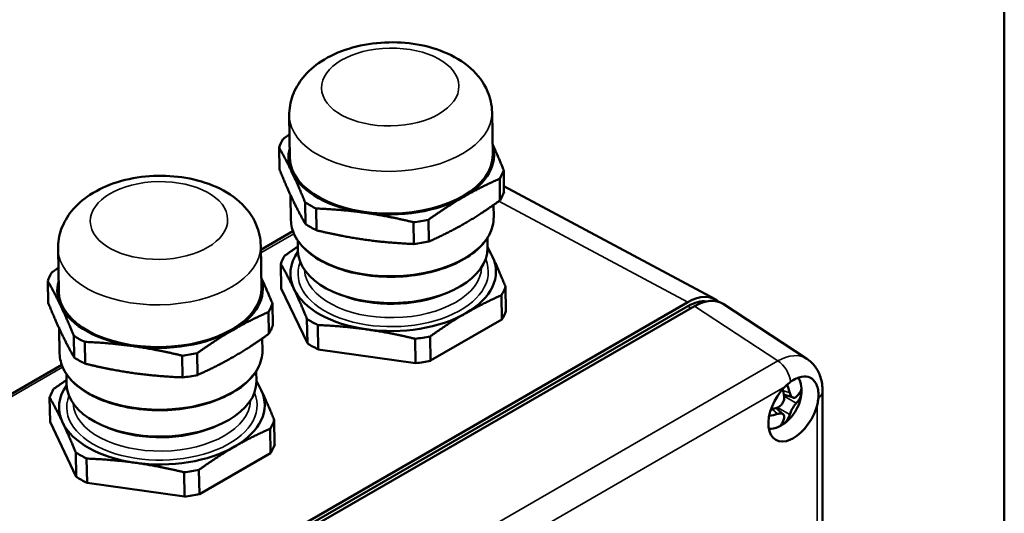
# Model space of a CAD drawing. Header units: millimetres. Extents: x 20 to 574, y 18 to 400.
# Tile 16 of 16: x 469 to 574, y 260 to 313. Entities that reach past the tile are written whole.
import ezdxf

# ---------------------------------------------------------------- set-up
doc = ezdxf.new("R2010")
doc.units = ezdxf.units.MM
doc.header["$LTSCALE"] = 2
for name, color, linetype, lineweight in [('Border (ISO)', 7, 'Continuous', 50), ('Visible (ISO)', 7, 'Continuous', 50), ('Visible Narrow (ISO)', 7, 'Continuous', 35)]:
    doc.layers.add(name, color=color, linetype=linetype, lineweight=lineweight)

# ---------------------------------------------------------------- blocks, each defined once
blk = doc.blocks.new('Borders Border')
at = {"layer": 'Border (ISO)'}
blk.add_line((287, 200), (287, 10), dxfattribs=at)

msp = doc.modelspace()

# ---------------------------------------------------------------- linework, layer by layer
at = {"layer": 'Visible (ISO)'}
for p, q in [((497.48, 302.58), (497.56, 298.05)), ((519.18, 302.92), (519.25, 298.39)), ((496.43, 296.82), (496.39, 299.15)), ((520.46, 294.4), (520.43, 296.73)), ((520, 295.82), (520.03, 293.49)), ((543.07, 282.9), (520.46, 295.02)), ((497.62, 294.05), (497.66, 291.38)), ((499.18, 293.28), (499.22, 290.95)), ((519.34, 292.99), (519.36, 291.72)), ((500.39, 290.29), (500.35, 292.63)), ((510.77, 291.16), (510.8, 288.82)), ((512.41, 289.08), (512.37, 291.42)), ((494.44, 288.2), (497.88, 290.18)), ((498.41, 288.09), (498.4, 289.17)), ((518.71, 288.41), (518.69, 289.49)), ((472.74, 288.29), (472.81, 283.76)), ((494.43, 288.63), (494.5, 284.1)), ((496.63, 284.06), (496.59, 286.67)), ((471.68, 282.53), (471.64, 284.86)), ((496.63, 284.06), (499.42, 278.19)), ((503.2, 283.3), (502.82, 283.44)), ((514.08, 283.47), (514.45, 283.62)), ((520.67, 281.64), (520.62, 284.25)), ((460.22, 236.44), (540.13, 282.58)), ((495.72, 280.11), (495.68, 282.44)), ((520.23, 280.73), (520.19, 283.34)), ((543.93, 282.41), (552.88, 276.53)), ((460.22, 236.04), (540.13, 282.17)), ((540.84, 282.17), (460.93, 236.03)), ((495.25, 281.53), (495.29, 279.2)), ((499.42, 278.19), (499.38, 280.8)), ((512.61, 276.33), (520.23, 280.73)), ((472.87, 279.76), (472.91, 277.09)), ((500.59, 277.54), (500.55, 280.14)), ((474.43, 278.99), (474.47, 276.66)), ((475.64, 276.01), (475.61, 278.34)), ((494.59, 278.71), (494.61, 277.43)), ((511, 276.06), (510.96, 278.67)), ((512.61, 276.33), (512.57, 278.93)), ((487.66, 274.8), (487.63, 277.13)), ((500.59, 277.54), (511, 276.06)), ((486.02, 276.87), (486.06, 274.54)), ((437.65, 255.41), (473.13, 275.89)), ((493.96, 274.12), (493.94, 275.2)), ((473.66, 273.8), (473.65, 274.89)), ((554.55, 218.25), (554.55, 273.06)), ((471.88, 269.77), (471.84, 272.38)), ((551.39, 272.37), (550.41, 272.69)), ((552.27, 272.71), (552.06, 272.83)), ((550.35, 270.58), (549.58, 271.27)), ((471.88, 269.77), (474.67, 263.9)), ((495.92, 267.35), (495.88, 269.96)), ((550.5, 269.65), (550.29, 269.77)), ((478.45, 269.01), (478.07, 269.15)), ((489.33, 269.18), (489.7, 269.34)), ((495.49, 266.44), (495.45, 269.05)), ((474.67, 263.9), (474.63, 266.51)), ((475.84, 263.25), (475.8, 265.85)), ((487.86, 262.04), (495.49, 266.44)), ((487.86, 262.04), (487.82, 264.64)), ((486.26, 261.78), (486.22, 264.38)), ((475.84, 263.25), (486.26, 261.78))]:
    msp.add_line(p, q, dxfattribs=at)
for centre, major_axis, ratio, start_param, end_param in [((508.41, 297.94), (-12.25, -0.19), 0.566694, 5.944494, 6.080319), ((508.4, 298.22), (11, 0.17), 0.566694, 5.488808, 6.448518), ((508.4, 298.22), (-11, -0.17), 0.566694, 6.117852, 6.536005), ((508.4, 298.22), (10.85, 0.17), 0.566694, 3.141593, 6.283185), ((508.4, 298.22), (-11, -0.17), 0.566694, 0.25282, 1.300017), ((508.41, 297.94), (12.25, 0.19), 0.566694, 5.944494, 6.080319), ((508.45, 295.61), (12.25, 0.19), 0.566694, 5.944494, 6.080319), ((508.41, 297.94), (12.25, 0.19), 0.566694, 3.850099, 3.985924), ((508.4, 298.22), (-11, -0.17), 0.566694, 1.300017, 2.347215), ((508.45, 295.61), (-12.25, -0.19), 0.566694, 0.708506, 0.844331), ((508.41, 297.94), (12.25, 0.19), 0.566694, 4.897296, 5.033121), ((508.45, 295.61), (-12.25, -0.19), 0.566694, 1.755704, 1.891529), ((508.6, 285.74), (-11, -0.17), 0.566694, 5.88708, 6.536005), ((508.56, 288.25), (10.15, 0.16), 0.566694, 3.141593, 6.283185), ((508.6, 285.74), (11, 0.17), 0.566694, 0.25282, 0.396106), ((508.6, 285.46), (-12.25, -0.19), 0.566694, 5.944494, 6.080319), ((508.6, 285.74), (11, 0.17), 0.566694, 5.488808, 6.536005), ((483.66, 283.65), (-12.25, -0.19), 0.566694, 5.944494, 6.080319), ((483.66, 283.93), (-11, -0.17), 0.566694, 6.117852, 6.536005), ((483.66, 283.93), (11, 0.17), 0.566694, 5.488808, 6.448518), ((483.66, 283.93), (10.85, 0.17), 0.566694, 3.141593, 6.283185), ((508.6, 285.74), (-11, -0.17), 0.566694, 0.25282, 1.300017), ((508.57, 287.8), (9.5, 0.15), 0.566694, 4.10245, 5.322328), ((508.6, 285.46), (12.25, 0.19), 0.566694, 5.944494, 6.080319), ((483.66, 283.65), (12.25, 0.19), 0.566694, 5.944494, 6.080319), ((540.13, 277.68), (3, 5.2), 0.577157, 6.165999, 7.068416), ((540.13, 277.68), (2.75, 4.76), 0.57735, 0.244314, 0.785398), ((540.83, 277.26), (3, 5.2), 0.57671, 6.249901, 7.068029), ((483.66, 283.93), (-11, -0.17), 0.566694, 0.25282, 1.300017), ((508.6, 285.74), (-11, -0.17), 0.566694, 1.300017, 2.347215), ((508.65, 282.85), (12.25, 0.19), 0.566694, 5.944494, 6.080319), ((508.6, 285.46), (12.25, 0.19), 0.566694, 3.850099, 3.985924), ((483.66, 283.93), (-11, -0.17), 0.566694, 1.300017, 2.347215), ((483.7, 281.32), (12.25, 0.19), 0.566694, 5.944494, 6.080319), ((483.66, 283.65), (12.25, 0.19), 0.566694, 3.850099, 3.985924), ((508.65, 282.85), (12.25, 0.19), 0.566694, 3.850099, 3.985924), ((508.6, 285.46), (12.25, 0.19), 0.566694, 4.897296, 5.033121), ((483.66, 283.65), (12.25, 0.19), 0.566694, 4.897296, 5.033121), ((483.7, 281.32), (-12.25, -0.19), 0.566694, 0.708506, 0.844331), ((508.65, 282.85), (12.25, 0.19), 0.566694, 4.897296, 5.033121), ((549.72, 271.43), (3.1, 5.14), 0.576994, 6.259579, 6.260983), ((483.81, 273.96), (10.15, 0.16), 0.566694, 3.141593, 6.283185), ((483.7, 281.32), (-12.25, -0.19), 0.566694, 1.755704, 1.891529), ((483.85, 271.45), (11, 0.17), 0.566694, 0.25282, 0.396106), ((483.86, 271.17), (-12.25, -0.19), 0.566694, 5.944494, 6.080319), ((483.85, 271.45), (-11, -0.17), 0.566694, 5.88708, 6.536005), ((483.85, 271.45), (11, 0.17), 0.566694, 5.488808, 6.536005), ((551.44, 271.14), (-1.9, -3.29), 0.57735, 4.280094, 8.286277), ((549.28, 272.23), (0.47, -3), 0.392614, 1.611198, 1.861388), ((549.42, 272.47), (2.83, 1.09), 0.392639, 5.508822, 6.041169), ((551.24, 273.45), (0.35, -1.88), 0.51962, 1.067793, 1.376494), ((552.55, 273.06), (2, 0), 0.57735, 0, 0.000199), ((483.86, 271.17), (12.25, 0.19), 0.566694, 5.944494, 6.080319), ((549.42, 272.15), (2.82, 0.99), 0.51958, 4.328381, 4.642604), ((549.56, 272.39), (0.55, -2.93), 0.519611, 0.271416, 0.803763), ((483.85, 271.45), (-11, -0.17), 0.566694, 0.25282, 1.300017), ((483.82, 273.51), (9.5, 0.15), 0.566694, 4.10245, 5.322328), ((549.35, 270.16), (1.8, 0.63), 0.519618, 4.906699, 5.2154), ((483.85, 271.45), (-11, -0.17), 0.566694, 1.300017, 2.347215), ((483.9, 268.56), (12.25, 0.19), 0.566694, 5.944494, 6.080319), ((483.86, 271.17), (12.25, 0.19), 0.566694, 3.850099, 3.985924), ((483.86, 271.17), (12.25, 0.19), 0.566694, 4.897296, 5.033121), ((483.9, 268.56), (12.25, 0.19), 0.566694, 3.850099, 3.985924), ((483.9, 268.56), (12.25, 0.19), 0.566694, 4.897296, 5.033121)]:
    msp.add_ellipse(centre, major_axis=major_axis, ratio=ratio, start_param=start_param, end_param=end_param, dxfattribs=at)
for points, knots in [([(497.48, 302.58), (497.47, 303.3), (497.6, 304.03), (498.1, 305.41), (498.48, 306.06), (499.5, 307.32), (500.17, 307.89), (501.8, 308.96), (502.8, 309.41), (504.95, 310.08), (506.11, 310.29), (508.43, 310.46), (509.6, 310.42), (511.88, 310.1), (512.99, 309.81), (515.08, 308.95), (516.07, 308.38), (517.65, 306.95), (518.29, 306.14), (519, 304.46), (519.17, 303.7), (519.18, 302.92)], [3.918011, 3.918011, 3.918011, 3.918011, 4.128159, 4.128159, 4.358214, 4.358214, 4.64789, 4.64789, 5.010233, 5.010233, 5.38864, 5.38864, 5.760506, 5.760506, 6.13479, 6.13479, 6.513051, 6.513051, 6.834507, 6.834507, 7.059604, 7.059604, 7.059604, 7.059604]), ([(472.74, 288.29), (472.72, 289.02), (472.85, 289.74), (473.35, 291.12), (473.73, 291.77), (474.75, 293.03), (475.42, 293.6), (477.05, 294.67), (478.05, 295.12), (480.2, 295.79), (481.36, 296), (483.68, 296.17), (484.85, 296.13), (487.13, 295.81), (488.24, 295.52), (490.33, 294.67), (491.32, 294.1), (492.9, 292.67), (493.54, 291.85), (494.25, 290.18), (494.42, 289.41), (494.43, 288.63)], [3.918011, 3.918011, 3.918011, 3.918011, 4.128159, 4.128159, 4.358214, 4.358214, 4.64789, 4.64789, 5.010233, 5.010233, 5.38864, 5.38864, 5.760506, 5.760506, 6.13479, 6.13479, 6.513051, 6.513051, 6.834507, 6.834507, 7.059604, 7.059604, 7.059604, 7.059604]), ([(519.36, 291.72), (519.37, 291.06), (519.2, 290.4), (518.52, 289.14), (518, 288.54), (516.65, 287.45), (515.82, 286.96), (513.94, 286.16), (512.89, 285.85), (510.69, 285.42), (509.53, 285.31), (507.21, 285.31), (506.06, 285.41), (503.87, 285.82), (502.84, 286.12), (501, 286.91), (500.19, 287.39), (498.88, 288.49), (498.38, 289.1), (497.8, 290.28), (497.67, 290.83), (497.66, 291.38)], [0.776419, 0.776419, 0.776419, 0.776419, 1.084528, 1.084528, 1.400837, 1.400837, 1.723599, 1.723599, 2.0467, 2.0467, 2.369214, 2.369214, 2.691515, 2.691515, 3.014094, 3.014094, 3.337266, 3.337266, 3.659666, 3.659666, 3.918011, 3.918011, 3.918011, 3.918011]), ([(494.61, 277.43), (494.62, 276.77), (494.45, 276.11), (493.77, 274.85), (493.25, 274.25), (491.9, 273.16), (491.07, 272.67), (489.19, 271.87), (488.15, 271.56), (485.94, 271.13), (484.78, 271.02), (482.47, 271.02), (481.31, 271.12), (479.12, 271.53), (478.09, 271.83), (476.25, 272.62), (475.44, 273.1), (474.13, 274.2), (473.63, 274.81), (473.06, 275.99), (472.92, 276.54), (472.91, 277.09)], [0.776419, 0.776419, 0.776419, 0.776419, 1.084528, 1.084528, 1.400837, 1.400837, 1.723599, 1.723599, 2.0467, 2.0467, 2.369214, 2.369214, 2.691515, 2.691515, 3.014094, 3.014094, 3.337266, 3.337266, 3.659666, 3.659666, 3.918011, 3.918011, 3.918011, 3.918011]), ([(552.89, 276.52), (553.22, 276.3), (553.52, 276.02), (554, 275.36), (554.19, 274.98), (554.48, 274.1), (554.55, 273.59), (554.55, 273.06)], [0, 0, 0, 0, 0.1375381, 0.1375381, 0.2824322, 0.2824322, 0.4547214, 0.4547214, 0.4547214, 0.4547214]), ([(551.97, 274.51), (552.02, 274.41), (552.07, 274.31), (552.21, 273.94), (552.26, 273.66), (552.31, 273.04), (552.28, 272.7), (552.14, 271.99), (552.02, 271.62), (551.65, 270.88), (551.4, 270.52), (550.82, 269.88), (550.48, 269.59), (549.76, 269.2), (549.39, 269.07), (548.95, 269.02), (548.88, 269.01), (548.81, 269.01)], [0.1307449, 0.1307449, 0.1307449, 0.1307449, 0.1674928, 0.1674928, 0.2584869, 0.2584869, 0.3612545, 0.3612545, 0.4784054, 0.4784054, 0.6077221, 0.6077221, 0.739886, 0.739886, 0.8613273, 0.8613273, 0.8850322, 0.8850322, 0.8850322, 0.8850322]), ([(550.51, 273.52), (550.55, 273.55), (550.58, 273.59), (550.78, 273.78), (550.96, 273.93), (551.13, 274.05)], [1.35795464, 1.35795464, 1.35795464, 1.35795464, 1.37232223, 1.37232223, 1.4432776, 1.4432776, 1.4432776, 1.4432776]), ([(551.13, 274.05), (551.32, 274.2), (551.52, 274.32), (551.92, 274.5), (552.12, 274.57), (552.64, 274.66), (552.94, 274.63), (553.46, 274.39), (553.67, 274.19), (553.92, 273.75), (553.99, 273.56), (554.09, 273.16), (554.11, 272.94), (554.12, 272.7)], [-0.6411651, -0.6411651, -0.6411651, -0.6411651, -0.5557138, -0.5557138, -0.4680994, -0.4680994, -0.3205846, -0.3205846, -0.1723704, -0.1723704, -0.0851993, -0.0851993, -0.000001, -0.000001, -0.000001, -0.000001]), ([(551.04, 272.88), (550.98, 273.13), (550.91, 273.38), (550.8, 273.67), (550.78, 273.72), (550.76, 273.76)], [-0.15819169, -0.15819169, -0.15819169, -0.15819169, -0.07466497, -0.07466497, -0.06017753, -0.06017753, -0.06017753, -0.06017753]), ([(550.44, 272.53), (550.44, 272.5), (550.45, 272.46), (550.45, 272.34), (550.45, 272.25), (550.42, 272.11), (550.4, 272.05), (550.36, 271.94), (550.34, 271.88), (550.28, 271.79), (550.25, 271.74), (550.19, 271.65), (550.15, 271.6), (550.05, 271.51), (550, 271.46), (549.87, 271.38), (549.8, 271.34), (549.73, 271.32)], [0.3946744, 0.3946744, 0.3946744, 0.3946744, 0.4068279, 0.4068279, 0.4337931, 0.4337931, 0.4525599, 0.4525599, 0.4695966, 0.4695966, 0.4865097, 0.4865097, 0.5042236, 0.5042236, 0.5265419, 0.5265419, 0.5511508, 0.5511508, 0.5511508, 0.5511508]), ([(551.74, 272.48), (551.72, 272.46), (551.7, 272.44), (551.63, 272.39), (551.58, 272.37), (551.5, 272.36), (551.47, 272.36), (551.4, 272.37), (551.37, 272.38), (551.31, 272.41), (551.29, 272.43), (551.23, 272.47), (551.21, 272.5), (551.15, 272.58), (551.13, 272.63), (551.08, 272.74), (551.06, 272.81), (551.04, 272.88)], [0.3946744, 0.3946744, 0.3946744, 0.3946744, 0.4068279, 0.4068279, 0.4337931, 0.4337931, 0.4525599, 0.4525599, 0.4695966, 0.4695966, 0.4865097, 0.4865097, 0.5042236, 0.5042236, 0.5265419, 0.5265419, 0.5511508, 0.5511508, 0.5511508, 0.5511508]), ([(551.74, 271.78), (551.88, 271.93), (552.01, 272.08), (552.18, 272.39), (552.24, 272.55), (552.27, 272.71)], [-0.1581917, -0.1581917, -0.1581917, -0.1581917, -0.074665, -0.074665, -0.000001, -0.000001, -0.000001, -0.000001]), ([(554.1, 272.34), (554.08, 272.12), (554.05, 271.9), (553.99, 271.62), (553.97, 271.57), (553.96, 271.53)], [1.52775982, 1.52775982, 1.52775982, 1.52775982, 1.59869753, 1.59869753, 1.61306512, 1.61306512, 1.61306512, 1.61306512]), ([(554.12, 272.7), (554.12, 272.64), (554.12, 272.58), (554.11, 272.46), (554.11, 272.4), (554.1, 272.34)], [-0.04332051, -0.04332051, -0.04332051, -0.04332051, -0.02166026, -0.02166026, 0, 0, 0, 0]), ([(551.04, 270.56), (551.05, 270.59), (551.06, 270.62), (551.09, 270.72), (551.12, 270.79), (551.18, 270.92), (551.2, 270.98), (551.26, 271.08), (551.28, 271.13), (551.34, 271.23), (551.37, 271.28), (551.43, 271.38), (551.46, 271.42), (551.53, 271.53), (551.57, 271.58), (551.66, 271.69), (551.7, 271.74), (551.74, 271.78)], [0.3946744, 0.3946744, 0.3946744, 0.3946744, 0.4068279, 0.4068279, 0.4337931, 0.4337931, 0.4525599, 0.4525599, 0.4695966, 0.4695966, 0.4865097, 0.4865097, 0.5042236, 0.5042236, 0.5265419, 0.5265419, 0.5511508, 0.5511508, 0.5511508, 0.5511508]), ([(549.73, 270.62), (549.77, 270.63), (549.8, 270.64), (549.91, 270.67), (549.98, 270.67), (550.1, 270.67), (550.14, 270.67), (550.22, 270.65), (550.25, 270.64), (550.31, 270.61), (550.33, 270.59), (550.38, 270.55), (550.4, 270.52), (550.43, 270.46), (550.44, 270.42), (550.45, 270.32), (550.45, 270.27), (550.44, 270.22)], [0.3946744, 0.3946744, 0.3946744, 0.3946744, 0.4068279, 0.4068279, 0.4337931, 0.4337931, 0.4525599, 0.4525599, 0.4695966, 0.4695966, 0.4865097, 0.4865097, 0.5042236, 0.5042236, 0.5265419, 0.5265419, 0.5511508, 0.5511508, 0.5511508, 0.5511508]), ([(550.44, 270.22), (550.39, 270.03), (550.33, 269.85), (550.19, 269.57), (550.11, 269.45), (550.02, 269.36)], [-0.1581917, -0.1581917, -0.1581917, -0.1581917, -0.074665, -0.074665, -0.000001, -0.000001, -0.000001, -0.000001])]:
    msp.add_open_spline(points, degree=3, knots=knots, dxfattribs=at)
for points, weights in [([(497.52, 300.56), (497.17, 300.32), (496.82, 300.07)], [1.10289767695, 1.11009045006, 1.1154562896]), ([(520.43, 296.73), (519.8, 298.28), (519.24, 299.5)], [1.1154562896, 1.09007219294, 1.02380245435]), ([(496.39, 299.15), (497.12, 297.88), (497.78, 296.49)], [1.1154562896, 1.08574144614, 1]), ([(497.83, 293.61), (497.17, 295), (496.43, 296.82)], [1, 1.08574144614, 1.1154562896]), ([(497.78, 296.49), (498.44, 295.1), (499.18, 293.28)], [1, 1.08574144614, 1.1154562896]), ([(516.18, 293.89), (517.99, 294.93), (520, 295.82)], [1, 1.08574144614, 1.1154562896]), ([(499.22, 290.95), (498.49, 292.22), (497.83, 293.61)], [1.1154562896, 1.08574144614, 1]), ([(512.37, 291.42), (514.38, 292.85), (516.18, 293.89)], [1.1154562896, 1.08574144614, 1]), ([(520.03, 293.49), (518.03, 292.05), (516.23, 291.01)], [1.1154562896, 1.08574144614, 1]), ([(500.35, 292.63), (503.09, 292.51), (505.56, 292.17)], [1.1154562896, 1.08574144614, 1]), ([(505.56, 292.17), (508.02, 291.82), (510.77, 291.16)], [1, 1.08574144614, 1.1154562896]), ([(516.23, 291.01), (514.42, 289.97), (512.41, 289.08)], [1, 1.08574144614, 1.1154562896]), ([(505.6, 289.28), (503.14, 289.63), (500.39, 290.29)], [1, 1.08574144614, 1.1154562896]), ([(510.8, 288.82), (508.07, 288.94), (505.6, 289.28)], [1.1154562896, 1.08574144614, 1]), ([(498.41, 288.55), (497.73, 288.1), (497.02, 287.58)], [1.08647053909, 1.10466083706, 1.1154562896]), ([(519.23, 287.46), (518.97, 288), (518.71, 288.51)], [1, 1.03168641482, 1.05572111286]), ([(496.59, 286.67), (497.32, 285.4), (497.98, 284.01)], [1.1154562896, 1.08574144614, 1]), ([(520.62, 284.25), (519.88, 286.07), (519.23, 287.46)], [1.1154562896, 1.08574144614, 1]), ([(472.77, 286.27), (472.43, 286.03), (472.07, 285.78)], [1.10289767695, 1.11009045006, 1.1154562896]), ([(471.64, 284.86), (472.37, 283.59), (473.03, 282.2)], [1.1154562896, 1.08574144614, 1]), ([(495.68, 282.44), (495.05, 284), (494.49, 285.21)], [1.1154562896, 1.09007219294, 1.02380245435]), ([(497.98, 284.01), (498.64, 282.62), (499.38, 280.8)], [1, 1.08574144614, 1.1154562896]), ([(473.08, 279.32), (472.42, 280.71), (471.68, 282.53)], [1, 1.08574144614, 1.1154562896]), ([(516.38, 281.41), (518.18, 282.45), (520.19, 283.34)], [1, 1.08574144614, 1.1154562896]), ([(473.03, 282.2), (473.69, 280.81), (474.43, 278.99)], [1, 1.08574144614, 1.1154562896]), ([(491.43, 279.6), (493.24, 280.65), (495.25, 281.53)], [1, 1.08574144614, 1.1154562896]), ([(512.57, 278.93), (514.57, 280.37), (516.38, 281.41)], [1.1154562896, 1.08574144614, 1]), ([(474.47, 276.66), (473.74, 277.93), (473.08, 279.32)], [1.1154562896, 1.08574144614, 1]), ([(487.63, 277.13), (489.63, 278.56), (491.43, 279.6)], [1.1154562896, 1.08574144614, 1]), ([(500.55, 280.14), (503.29, 280.03), (505.75, 279.68)], [1.1154562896, 1.08574144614, 1]), ([(505.75, 279.68), (508.22, 279.34), (510.96, 278.67)], [1, 1.08574144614, 1.1154562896]), ([(475.61, 278.34), (478.34, 278.23), (480.81, 277.88)], [1.1154562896, 1.08574144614, 1]), ([(495.29, 279.2), (493.28, 277.76), (491.48, 276.72)], [1.1154562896, 1.08574144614, 1]), ([(480.81, 277.88), (483.27, 277.53), (486.02, 276.87)], [1, 1.08574144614, 1.1154562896]), ([(491.48, 276.72), (489.67, 275.68), (487.66, 274.8)], [1, 1.08574144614, 1.1154562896]), ([(480.85, 274.99), (478.39, 275.34), (475.64, 276.01)], [1, 1.08574144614, 1.1154562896]), ([(473.66, 274.26), (472.98, 273.81), (472.27, 273.3)], [1.08647053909, 1.10466083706, 1.1154562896]), ([(486.06, 274.54), (483.32, 274.65), (480.85, 274.99)], [1.1154562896, 1.08574144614, 1]), ([(494.48, 273.17), (494.22, 273.71), (493.96, 274.22)], [1, 1.03168641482, 1.05572111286]), ([(495.88, 269.96), (495.14, 271.78), (494.48, 273.17)], [1.1154562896, 1.08574144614, 1]), ([(471.84, 272.38), (472.57, 271.11), (473.23, 269.72)], [1.1154562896, 1.08574144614, 1]), ([(473.23, 269.72), (473.89, 268.33), (474.63, 266.51)], [1, 1.08574144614, 1.1154562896]), ([(491.63, 267.12), (493.43, 268.16), (495.45, 269.05)], [1, 1.08574144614, 1.1154562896]), ([(487.82, 264.64), (489.83, 266.08), (491.63, 267.12)], [1.1154562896, 1.08574144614, 1]), ([(475.8, 265.85), (478.54, 265.74), (481, 265.4)], [1.1154562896, 1.08574144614, 1]), ([(481, 265.4), (483.47, 265.05), (486.22, 264.38)], [1, 1.08574144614, 1.1154562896])]:
    msp.add_rational_spline(points, weights, degree=2, dxfattribs=at)
msp.add_open_spline([(549.73, 271.32), (549.51, 271.24), (549.27, 271.16), (549.02, 271.1)], degree=3, dxfattribs=at)
at = {"layer": 'Visible Narrow (ISO)'}
for p, q in [((519.92, 293.4), (540.13, 282.58)), ((494.45, 287.88), (497.98, 289.92)), ((540.13, 282.17), (540.48, 281.96)), ((540.84, 282.17), (549.77, 276.3)), ((549.77, 276.3), (470.48, 230.52)), ((437.94, 255.25), (473.23, 275.63)), ((472.47, 228.46), (550.51, 273.52)), ((551.04, 272.88), (550.31, 273.12)), ((551.74, 271.78), (550.44, 272.53)), ((549.17, 271.13), (549.73, 270.62)), ((549.73, 271.32), (551.04, 270.56)), ((553.96, 271.53), (553.96, 218.15))]:
    msp.add_line(p, q, dxfattribs=at)
for centre in [(508.29, 305.63), (483.54, 291.34)]:
    msp.add_ellipse(centre, major_axis=(7.35, 0.12), ratio=0.566694, dxfattribs=at)
for centre, major_axis, ratio, start_param, end_param in [((508.33, 302.75), (10.85, 0.17), 0.566694, 3.141593, 6.283185), ((508.51, 291.55), (10.85, 0.17), 0.566694, 3.141593, 6.283185), ((483.58, 288.46), (10.85, 0.17), 0.566694, 3.141593, 6.283185), ((508.6, 285.74), (-10.18, -0.16), 0.566694, 6.056855, 9.651108), ((508.59, 286.31), (9.48, 0.15), 0.566694, 3.164778, 6.26), ((483.76, 277.26), (10.85, 0.17), 0.566694, 3.141593, 6.283185), ((549.72, 271.43), (3.1, 5.14), 0.576994, 6.260983, 7.07911), ((549.72, 274.7), (1, -1.73), 0.57735, 0.890186, 2.322873), ((483.85, 271.45), (-10.18, -0.16), 0.566694, 6.056855, 9.651108), ((552.55, 273.06), (2, 0), 0.57735, 5.602557, 6.283185), ((483.84, 272.02), (9.48, 0.15), 0.566694, 3.164778, 6.26)]:
    msp.add_ellipse(centre, major_axis=major_axis, ratio=ratio, start_param=start_param, end_param=end_param, dxfattribs=at)

# ---------------------------------------------------------------- block references
at = {"xscale": 2, "yscale": 2, "zscale": 2}
msp.add_blockref('Borders Border', (0, 0), dxfattribs=at)

doc.saveas('drawing.dxf')
